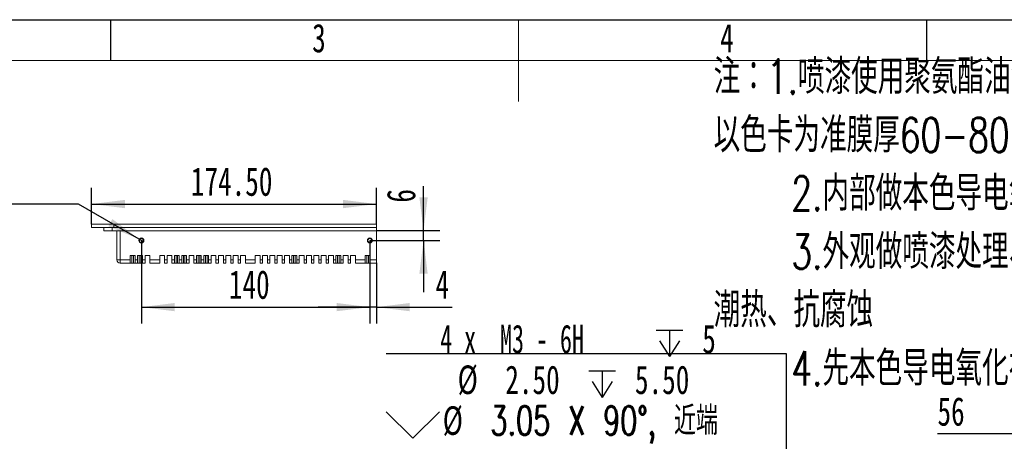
# Model space of a CAD drawing. Header units: millimetres. Extents: x 0 to 658, y -2 to 210.
# Tile 4 of 11: x 97 to 218, y 158 to 210. Entities that reach past the tile are written whole.
import ezdxf

# ---------------------------------------------------------------- set-up
doc = ezdxf.new("R2010")
doc.units = ezdxf.units.MM
doc.layers.add('图框', color=7, linetype='Continuous')
doc.styles.add('SLDTEXTSTYLE0', font='TXT', dxfattribs={"width": 0.7, "bigfont": 'bigfont'})
doc.styles.add('SLDTEXTSTYLE1', font='TXT', dxfattribs={"width": 0.7})
doc.styles.add('SLDTEXTSTYLE5', font='TXT', dxfattribs={"width": 0.616667})
doc.dimstyles.new('SLDDIMSTYLE0', dxfattribs={"dimtxt": 3.5, "dimasz": 4.08, "dimexe": 0, "dimexo": 0.0625, "dimgap": 0.875, "dimtad": 2, "dimlfac": 5, "dimrnd": 1e-09, "dimzin": 12, "dimdsep": 46, "dimtxsty": 'SLDTEXTSTYLE1', "dimsah": 1, "dimcen": 0.09, "dimadec": 0, "dimazin": 3, "dimtfac": 1, "dimtofl": 0, "dimtmove": 0, "dimatfit": 3, "dimfxl": 0, "dimfrac": 2, "dimtolj": 1, "dimtzin": 12, "dimarcsym": 0})
doc.dimstyles.new('SLDDIMSTYLE1', dxfattribs={"dimtxt": 3.5, "dimasz": 4.08, "dimexe": 0, "dimexo": 0.0625, "dimgap": 0.875, "dimtad": 0, "dimtih": 1, "dimtoh": 1, "dimdec": 6, "dimlfac": 5, "dimrnd": 1e-09, "dimzin": 12, "dimdsep": 46, "dimtxsty": 'SLDTEXTSTYLE1', "dimblk1": 'NONE', "dimsah": 1, "dimcen": 0, "dimadec": 0, "dimazin": 3, "dimtfac": 1, "dimtmove": 0, "dimatfit": 3, "dimldrblk": 'NONE', "dimfxl": 0, "dimfrac": 2, "dimtolj": 1, "dimtzin": 12, "dimarcsym": 0})
doc.dimstyles.new('SLDDIMSTYLE2', dxfattribs={"dimtxt": 3.5, "dimasz": 4.08, "dimexe": 0, "dimexo": 0.0625, "dimgap": 0.875, "dimtad": 2, "dimlfac": 5, "dimrnd": 1e-09, "dimzin": 12, "dimdsep": 46, "dimtxsty": 'SLDTEXTSTYLE1', "dimsah": 1, "dimcen": 0.09, "dimadec": 0, "dimazin": 3, "dimtfac": 1, "dimtmove": 0, "dimatfit": 0, "dimfxl": 0, "dimfrac": 2, "dimtolj": 1, "dimtzin": 12, "dimarcsym": 0})
doc.dimstyles.new('SLDDIMSTYLE4', dxfattribs={"dimtxt": 3.5, "dimasz": 4.08, "dimexe": 0, "dimexo": 0.0625, "dimgap": 0.875, "dimtad": 2, "dimlfac": 5, "dimrnd": 1e-09, "dimzin": 4, "dimdsep": 46, "dimtxsty": 'SLDTEXTSTYLE1', "dimsah": 1, "dimcen": 0.09, "dimadec": 0, "dimazin": 1, "dimtfac": 1, "dimtofl": 0, "dimtmove": 0, "dimatfit": 3, "dimfxl": 0, "dimfrac": 2, "dimtolj": 1, "dimtzin": 12, "dimarcsym": 0})

# ---------------------------------------------------------------- blocks, each defined once
blk = doc.blocks.new('SW_NOTE_0')
at = {"layer": '图框', "color": 0, "attachment_point": 1, "style": 'SLDTEXTSTYLE0'}
for s, insert, char_height in [('\\M+1928D\\M+181461.喷\\M+18EBD\\M+18E67\\M+19770\\M+1E3DA氨酯\\M+196FB\\M+18EBD\\M+18143\\M+1955C\\M+196CA喷\\M+18EBD颜\\M+19046', (0, 5.46), 4.23333), ('\\M+188C8\\M+19046卡为\\M+18F79\\M+1968C\\M+18CFA60-80um\\M+19786纹\\M+18143\\M+192E8\\M+188CA\\M+18D45\\M+18ED5\\M+195C1', (0, -1.69), 4.23333), ('2.\\M+193E0\\M+19594\\M+198F4\\M+1967B\\M+19046导电氧\\M+189BB', (9.53, -8.83), 4.2333), ('3.\\M+18A4F观\\M+198F4喷\\M+18EBD处\\M+1979D\\M+18141\\M+18A4F壳\\M+19668盐雾\\M+18141霉\\M+18BDB\\M+18141', (9.53, -15.98), 4.2333), ('\\M+192AA热\\M+18141\\M+18D52\\M+19585蚀', (0, -23.12), 4.2333), ('4.\\M+190E6\\M+1967B\\M+19046导电氧\\M+189BB\\M+18DDD\\M+198F4喷\\M+18EBD处\\M+1979D', (9.53, -30.27), 4.2333)]:
    blk.add_mtext(s, dxfattribs=dict(at, insert=insert, char_height=char_height))
blk = doc.blocks.new('SW_SYMBOL_HOLE_DEPTH')
at = {"layer": '图框', "color": 0}
for p, q in [((0, 875), (800, 875)), ((400, 875), (400, 75)), ((100, 555), (400, 75)), ((700, 555), (400, 75))]:
    blk.add_line(p, q, dxfattribs=at)
blk = doc.blocks.new('SW_SYMBOL_HOLE_SINK')
at = {"layer": '图框', "color": 0}
for p, q in [((0, 875), (800, 75)), ((800, 75), (1600, 875))]:
    blk.add_line(p, q, dxfattribs=at)
blk = doc.blocks.new('_D_26')
at = {"layer": '图框'}
for p, q in [((104.55, 187.4), (55.51, 187.4)), ((112.02, 183.11), (104.55, 187.4)), ((112.55, 182.81), (112.02, 183.11))]:
    blk.add_line(p, q, dxfattribs=at)
blk.add_solid([(112.02, 183.11), (108.73, 185.58), (108.23, 184.7)], dxfattribs=at)
at = {"layer": '图框', "xscale": 0.004072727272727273, "yscale": 0.004072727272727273, "zscale": 0.004072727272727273}
for name, p in [('SW_SYMBOL_HOLE_DEPTH', (88.61, 186.76)), ('SW_SYMBOL_HOLE_DEPTH', (80.36, 181.76)), ('SW_SYMBOL_HOLE_SINK', (55.51, 176.76))]:
    blk.add_blockref(name, p, dxfattribs=at)
at = {"layer": '图框', "char_height": 3.5, "attachment_point": 1}
for s, insert, style in [('2 x  M3 - 6H', (62.13, 190.99), 'SLDTEXTSTYLE5'), ('5', (94.24, 190.99), 'SLDTEXTSTYLE1'), ('%%c', (64.27, 185.99), 'SLDTEXTSTYLE1'), ('2.50', (70.11, 185.99), 'SLDTEXTSTYLE1'), ('5.50', (85.99, 185.99), 'SLDTEXTSTYLE1'), ('%%c', (62.43, 180.99), 'SLDTEXTSTYLE1'), ('3.05 X 90\\M+1818B, \\M+18BDF\\M+1925B', (68.27, 180.99), 'SLDTEXTSTYLE0')]:
    blk.add_mtext(s, dxfattribs=dict(at, insert=insert, style=style))
blk = doc.blocks.new('_NONE')
blk = doc.blocks.new('_D_27')
at = {"layer": '图框'}
for p, q in [((106.18, 184.96), (106.18, 189.42)), ((141.08, 184.96), (141.08, 189.42)), ((106.18, 187.42), (141.08, 187.42))]:
    blk.add_line(p, q, dxfattribs=at)
for points in [[(106.18, 187.42), (110.26, 186.91), (110.26, 187.93)], [(141.08, 187.42), (137, 187.93), (137, 186.91)]]:
    blk.add_solid(points, dxfattribs=at)
at = {"layer": '图框', "insert": (118.34, 191.93), "char_height": 3.5, "attachment_point": 1, "style": 'SLDTEXTSTYLE1'}
blk.add_mtext('174.50', dxfattribs=at)
blk = doc.blocks.new('_D_28')
at = {"layer": '图框'}
for p, q in [((112.28, 182.96), (112.28, 172.79)), ((140.28, 182.96), (140.28, 172.79)), ((112.28, 174.79), (140.28, 174.79))]:
    blk.add_line(p, q, dxfattribs=at)
for points in [[(112.28, 174.79), (116.36, 174.29), (116.36, 175.3)], [(140.28, 174.79), (136.2, 175.3), (136.2, 174.29)]]:
    blk.add_solid(points, dxfattribs=at)
at = {"layer": '图框', "insert": (123, 179.31), "char_height": 3.5, "attachment_point": 1, "style": 'SLDTEXTSTYLE1'}
blk.add_mtext('140', dxfattribs=at)
blk = doc.blocks.new('_D_29')
at = {"layer": '图框'}
for p, q in [((146.86, 184.16), (146.86, 189.63)), ((141.08, 184.16), (148.86, 184.16)), ((146.86, 182.96), (146.86, 184.16)), ((140.28, 182.96), (148.86, 182.96)), ((146.86, 182.96), (146.86, 176.61))]:
    blk.add_line(p, q, dxfattribs=at)
for points in [[(146.86, 184.16), (147.37, 188.24), (146.35, 188.24)], [(146.86, 182.96), (146.35, 178.88), (147.37, 178.88)]]:
    blk.add_solid(points, dxfattribs=at)
at = {"layer": '图框', "insert": (142.35, 187.59), "char_height": 3.5, "attachment_point": 1, "rotation": 90, "style": 'SLDTEXTSTYLE1'}
blk.add_mtext('6', dxfattribs=at)
blk = doc.blocks.new('_D_30')
at = {"layer": '图框'}
for p, q in [((140.28, 182.96), (140.28, 172.79)), ((141.08, 180.2), (141.08, 172.79)), ((140.28, 174.79), (133.93, 174.79)), ((141.08, 174.79), (140.28, 174.79)), ((141.08, 174.79), (150.37, 174.79))]:
    blk.add_line(p, q, dxfattribs=at)
for points in [[(140.28, 174.79), (136.2, 175.3), (136.2, 174.29)], [(141.08, 174.79), (145.16, 174.29), (145.16, 175.3)]]:
    blk.add_solid(points, dxfattribs=at)
at = {"layer": '图框', "insert": (148.33, 179.31), "char_height": 3.5, "attachment_point": 1, "style": 'SLDTEXTSTYLE1'}
blk.add_mtext('4', dxfattribs=at)
blk = doc.blocks.new('_D_35')
at = {"layer": '图框'}
for p, q in [((191.33, 169.06), (142.28, 169.06)), ((191.33, 149.46), (191.33, 169.06)), ((191.33, 148.85), (191.33, 149.46))]:
    blk.add_line(p, q, dxfattribs=at)
blk.add_solid([(191.33, 149.46), (191.84, 153.54), (190.82, 153.54)], dxfattribs=at)
at = {"layer": '图框', "xscale": 0.004072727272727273, "yscale": 0.004072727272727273, "zscale": 0.004072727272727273}
for name, p in [('SW_SYMBOL_HOLE_DEPTH', (175.38, 168.42)), ('SW_SYMBOL_HOLE_DEPTH', (167.13, 163.42)), ('SW_SYMBOL_HOLE_SINK', (142.28, 158.42))]:
    blk.add_blockref(name, p, dxfattribs=at)
at = {"layer": '图框', "char_height": 3.5, "attachment_point": 1}
for s, insert, style in [('4 x  M3 - 6H', (148.9, 172.65), 'SLDTEXTSTYLE5'), ('5', (181.02, 172.65), 'SLDTEXTSTYLE1'), ('%%c', (151.04, 167.65), 'SLDTEXTSTYLE1'), ('2.50', (156.88, 167.65), 'SLDTEXTSTYLE1'), ('5.50', (172.77, 167.65), 'SLDTEXTSTYLE1'), ('3.05 X 90\\M+1818B, \\M+18BDF\\M+1925B', (155.05, 162.65), 'SLDTEXTSTYLE0'), ('%%c', (149.21, 162.65), 'SLDTEXTSTYLE1')]:
    blk.add_mtext(s, dxfattribs=dict(at, insert=insert, style=style))
blk = doc.blocks.new('_D_44')
at = {"layer": '图框'}
for p, q in [((219.61, 157.86), (219.61, 161.26)), ((230.81, 156.96), (230.81, 161.26)), ((219.61, 159.26), (209.85, 159.26)), ((230.81, 159.26), (219.61, 159.26))]:
    blk.add_line(p, q, dxfattribs=at)
for points in [[(219.61, 159.26), (223.69, 158.75), (223.69, 159.77)], [(230.81, 159.26), (226.73, 159.77), (226.73, 158.75)]]:
    blk.add_solid(points, dxfattribs=at)
at = {"layer": '图框', "insert": (209.85, 163.77), "char_height": 3.5, "attachment_point": 1, "style": 'SLDTEXTSTYLE1'}
blk.add_mtext('56', dxfattribs=at)

msp = doc.modelspace()

# ---------------------------------------------------------------- linework, layer by layer
at = {"color": 7, "linetype": 'Continuous', "lineweight": 15}
for p, q in [((106.18203661, 184.55784094), (106.18203661, 184.95784096)), ((108.88203612, 184.95784096), (106.18203661, 184.95784096)), ((108.88203612, 184.55784094), (108.88203612, 184.95784096)), ((141.08203656, 184.95784096), (108.88203612, 184.95784096)), ((141.08203656, 184.55784094), (141.08203656, 184.95784096)), ((108.88203612, 184.55784094), (106.18203661, 184.55784094)), ((107.68203667, 184.15784092), (107.68203667, 184.55784094)), ((108.68203572, 184.15784092), (107.68203667, 184.15784092)), ((108.68203572, 184.55784094), (108.68203572, 184.15784092)), ((141.08203656, 184.15784092), (108.68203572, 184.15784092)), ((141.08203656, 184.55784094), (108.88203612, 184.55784094)), ((109.28203693, 180.59784096), (109.28203693, 184.15784092)), ((109.68203625, 184.15784092), (109.68203625, 180.59784096)), ((141.08203656, 184.15784092), (141.08203656, 184.55784094)), ((141.08203656, 184.15784092), (141.08203656, 180.59784096)), ((111.52203611, 181.09784086), (110.92203638, 181.09784086)), ((110.92203638, 180.59784096), (110.92203638, 181.09784086)), ((111.12203679, 181.09784086), (111.12203679, 180.1978409)), ((111.32203719, 180.1978409), (111.32203719, 181.09784086)), ((111.52203611, 180.59784096), (111.52203611, 181.09784086)), ((112.42203644, 181.09784086), (111.82203672, 181.09784086)), ((111.82203672, 180.59784096), (111.82203672, 181.09784086)), ((112.02203712, 181.09784086), (112.02203712, 180.1978409)), ((112.22203604, 180.1978409), (112.22203604, 181.09784086)), ((112.42203644, 180.59784096), (112.42203644, 181.09784086)), ((113.32203678, 181.09784086), (112.72203705, 181.09784086)), ((112.72203705, 180.59784096), (112.72203705, 181.09784086)), ((113.32203678, 180.59784096), (113.32203678, 181.09784086)), ((115.12203595, 181.09784086), (114.52203623, 181.09784086)), ((114.52203623, 180.59784096), (114.52203623, 181.09784086)), ((115.12203595, 180.59784096), (115.12203595, 181.09784086)), ((116.02203629, 181.09784086), (115.42203656, 181.09784086)), ((115.42203656, 180.59784096), (115.42203656, 181.09784086)), ((116.02203629, 180.59784096), (116.02203629, 181.09784086)), ((116.92203662, 181.09784086), (116.3220369, 181.09784086)), ((116.3220369, 180.59784096), (116.3220369, 181.09784086)), ((116.52203581, 181.09784086), (116.52203581, 180.1978409)), ((116.72203622, 180.1978409), (116.72203622, 181.09784086)), ((116.92203662, 180.59784096), (116.92203662, 181.09784086)), ((117.82203621, 181.09784086), (117.22203574, 181.09784086)), ((117.22203574, 180.59784096), (117.22203574, 181.09784086)), ((117.42203614, 181.09784086), (117.42203614, 180.1978409)), ((117.62203655, 180.1978409), (117.62203655, 181.09784086)), ((117.82203621, 180.59784096), (117.82203621, 181.09784086)), ((118.72203654, 181.09784086), (118.12203682, 181.09784086)), ((118.12203682, 180.59784096), (118.12203682, 181.09784086)), ((118.72203654, 180.59784096), (118.72203654, 181.09784086)), ((119.62203613, 181.09784086), (119.02203641, 181.09784086)), ((119.02203641, 180.59784096), (119.02203641, 181.09784086)), ((119.22203681, 181.09784086), (119.22203681, 180.1978409)), ((119.42203647, 180.1978409), (119.42203647, 181.09784086)), ((119.62203613, 180.59784096), (119.62203613, 181.09784086)), ((120.52203647, 181.09784086), (119.92203674, 181.09784086)), ((119.92203674, 180.59784096), (119.92203674, 181.09784086)), ((120.1220364, 181.09784086), (120.1220364, 180.1978409)), ((120.32203681, 180.1978409), (120.32203681, 181.09784086)), ((120.52203647, 180.59784096), (120.52203647, 181.09784086)), ((121.4220368, 181.09784086), (120.82203633, 181.09784086)), ((120.82203633, 180.59784096), (120.82203633, 181.09784086)), ((121.4220368, 180.59784096), (121.4220368, 181.09784086)), ((122.32203639, 181.09784086), (121.72203666, 181.09784086)), ((121.72203666, 180.59784096), (121.72203666, 181.09784086)), ((122.32203639, 180.59784096), (122.32203639, 181.09784086)), ((123.22203672, 181.09784086), (122.62203625, 181.09784086)), ((122.62203625, 180.59784096), (122.62203625, 181.09784086)), ((123.22203672, 180.59784096), (123.22203672, 181.09784086)), ((124.12203631, 181.09784086), (123.52203659, 181.09784086)), ((123.52203659, 180.59784096), (123.52203659, 181.09784086)), ((124.12203631, 180.59784096), (124.12203631, 181.09784086)), ((125.02203665, 181.09784086), (124.42203655, 181.09784086)), ((124.42203655, 180.59784096), (124.42203655, 181.09784086)), ((125.02203665, 180.59784096), (125.02203665, 181.09784086)), ((126.82203657, 181.09784086), (126.22203647, 181.09784086)), ((126.22203647, 180.59784096), (126.22203647, 181.09784086)), ((126.82203657, 180.59784096), (126.82203657, 181.09784086)), ((127.72203653, 181.09784086), (127.12203643, 181.09784086)), ((127.12203643, 180.59784096), (127.12203643, 181.09784086)), ((127.72203653, 180.59784096), (127.72203653, 181.09784086)), ((128.62203649, 181.09784086), (128.02203639, 181.09784086)), ((128.02203639, 180.59784096), (128.02203639, 181.09784086)), ((128.62203649, 180.59784096), (128.62203649, 181.09784086)), ((129.52203645, 181.09784086), (128.92203645, 181.09784086)), ((128.92203645, 180.59784096), (128.92203645, 181.09784086)), ((129.52203645, 180.59784096), (129.52203645, 181.09784086)), ((130.42203646, 181.09784086), (129.82203645, 181.09784086)), ((129.82203645, 180.59784096), (129.82203645, 181.09784086)), ((130.42203646, 180.59784096), (130.42203646, 181.09784086)), ((131.32203647, 181.09784086), (130.72203646, 181.09784086)), ((130.72203646, 180.59784096), (130.72203646, 181.09784086)), ((130.92203649, 181.09784086), (130.92203649, 180.1978409)), ((131.12203643, 180.1978409), (131.12203643, 181.09784086)), ((131.32203647, 180.59784096), (131.32203647, 181.09784086)), ((132.22203652, 181.09784086), (131.62203642, 181.09784086)), ((131.62203642, 180.59784096), (131.62203642, 181.09784086)), ((132.22203652, 180.59784096), (132.22203652, 181.09784086)), ((133.12203648, 181.09784086), (132.52203638, 181.09784086)), ((132.52203638, 180.59784096), (132.52203638, 181.09784086)), ((133.12203648, 180.59784096), (133.12203648, 181.09784086)), ((134.02203663, 181.09784086), (133.42203653, 181.09784086)), ((133.42203653, 180.59784096), (133.42203653, 181.09784086)), ((134.02203663, 180.59784096), (134.02203663, 181.09784086)), ((134.92203659, 181.09784086), (134.32203649, 181.09784086)), ((134.32203649, 180.59784096), (134.32203649, 181.09784086)), ((134.92203659, 180.59784096), (134.92203659, 181.09784086)), ((135.82203655, 181.09784086), (135.22203645, 181.09784086)), ((135.22203645, 180.59784096), (135.22203645, 181.09784086)), ((135.82203655, 180.59784096), (135.82203655, 181.09784086)), ((136.72203651, 181.09784086), (136.12203642, 181.09784086)), ((136.12203642, 180.59784096), (136.12203642, 181.09784086)), ((136.32203645, 181.09784086), (136.32203645, 180.1978409)), ((136.52203611, 180.1978409), (136.52203611, 181.09784086)), ((136.72203651, 180.59784096), (136.72203651, 181.09784086)), ((137.6220361, 181.09784086), (137.02203638, 181.09784086)), ((137.02203638, 180.59784096), (137.02203638, 181.09784086)), ((137.6220361, 180.59784096), (137.6220361, 181.09784086)), ((138.52203644, 181.09784086), (137.92203671, 181.09784086)), ((137.92203671, 180.59784096), (137.92203671, 181.09784086)), ((138.52203644, 181.09784086), (138.52203644, 180.59784096)), ((140.32203636, 181.09784086), (139.72203663, 181.09784086)), ((139.72203663, 180.59784096), (139.72203663, 181.09784086)), ((139.92203629, 181.09784086), (139.92203629, 180.1978409)), ((140.1220367, 180.1978409), (140.1220367, 181.09784086)), ((140.32203636, 180.59784096), (140.32203636, 181.09784086)), ((109.68203625, 180.59784096), (109.28203693, 180.59784096)), ((109.68203625, 180.59784096), (110.92203638, 180.59784096)), ((109.68203625, 180.1978409), (109.68203625, 180.59784096)), ((110.92203638, 180.1978409), (109.68203625, 180.1978409)), ((110.92203638, 180.59784096), (110.92203638, 180.1978409)), ((111.12203679, 180.1978409), (110.92203638, 180.1978409)), ((111.32203719, 180.1978409), (111.12203679, 180.1978409)), ((111.52203611, 180.1978409), (111.32203719, 180.1978409)), ((111.52203611, 180.59784096), (111.82203672, 180.59784096)), ((111.52203611, 180.59784096), (111.52203611, 180.1978409)), ((111.82203672, 180.1978409), (111.52203611, 180.1978409)), ((111.82203672, 180.59784096), (111.82203672, 180.1978409)), ((112.02203712, 180.1978409), (111.82203672, 180.1978409)), ((112.22203604, 180.1978409), (112.02203712, 180.1978409)), ((112.42203644, 180.1978409), (112.22203604, 180.1978409)), ((112.42203644, 180.59784096), (112.72203705, 180.59784096)), ((112.42203644, 180.59784096), (112.42203644, 180.1978409)), ((112.72203705, 180.1978409), (112.42203644, 180.1978409)), ((112.72203705, 180.59784096), (112.72203705, 180.1978409)), ((113.32203678, 180.59784096), (114.52203623, 180.59784096)), ((113.32203678, 180.59784096), (113.32203678, 180.1978409)), ((114.52203623, 180.1978409), (113.32203678, 180.1978409)), ((114.52203623, 180.59784096), (114.52203623, 180.1978409)), ((115.12203595, 180.59784096), (115.42203656, 180.59784096)), ((115.12203595, 180.59784096), (115.12203595, 180.1978409)), ((115.42203656, 180.1978409), (115.12203595, 180.1978409)), ((115.42203656, 180.59784096), (115.42203656, 180.1978409)), ((116.02203629, 180.59784096), (116.3220369, 180.59784096)), ((116.02203629, 180.59784096), (116.02203629, 180.1978409)), ((116.3220369, 180.1978409), (116.02203629, 180.1978409)), ((116.3220369, 180.59784096), (116.3220369, 180.1978409)), ((116.52203581, 180.1978409), (116.3220369, 180.1978409)), ((116.72203622, 180.1978409), (116.52203581, 180.1978409)), ((116.92203662, 180.1978409), (116.72203622, 180.1978409)), ((116.92203662, 180.59784096), (117.22203574, 180.59784096)), ((116.92203662, 180.59784096), (116.92203662, 180.1978409)), ((117.22203574, 180.1978409), (116.92203662, 180.1978409)), ((117.22203574, 180.59784096), (117.22203574, 180.1978409)), ((117.42203614, 180.1978409), (117.22203574, 180.1978409)), ((117.62203655, 180.1978409), (117.42203614, 180.1978409)), ((117.82203621, 180.1978409), (117.62203655, 180.1978409)), ((117.82203621, 180.59784096), (118.12203682, 180.59784096)), ((117.82203621, 180.59784096), (117.82203621, 180.1978409)), ((118.12203682, 180.1978409), (117.82203621, 180.1978409)), ((118.12203682, 180.59784096), (118.12203682, 180.1978409)), ((118.72203654, 180.59784096), (119.02203641, 180.59784096)), ((118.72203654, 180.59784096), (118.72203654, 180.1978409)), ((119.02203641, 180.1978409), (118.72203654, 180.1978409)), ((119.02203641, 180.59784096), (119.02203641, 180.1978409)), ((119.22203681, 180.1978409), (119.02203641, 180.1978409)), ((119.42203647, 180.1978409), (119.22203681, 180.1978409)), ((119.62203613, 180.1978409), (119.42203647, 180.1978409)), ((119.62203613, 180.59784096), (119.92203674, 180.59784096)), ((119.62203613, 180.59784096), (119.62203613, 180.1978409)), ((119.92203674, 180.1978409), (119.62203613, 180.1978409)), ((119.92203674, 180.59784096), (119.92203674, 180.1978409)), ((120.1220364, 180.1978409), (119.92203674, 180.1978409)), ((120.32203681, 180.1978409), (120.1220364, 180.1978409)), ((120.52203647, 180.1978409), (120.32203681, 180.1978409)), ((120.52203647, 180.59784096), (120.82203633, 180.59784096)), ((120.52203647, 180.59784096), (120.52203647, 180.1978409)), ((120.82203633, 180.1978409), (120.52203647, 180.1978409)), ((120.82203633, 180.59784096), (120.82203633, 180.1978409)), ((121.4220368, 180.59784096), (121.4220368, 180.1978409)), ((121.4220368, 180.59784096), (121.72203666, 180.59784096)), ((121.72203666, 180.1978409), (121.4220368, 180.1978409)), ((121.72203666, 180.59784096), (121.72203666, 180.1978409)), ((122.32203639, 180.59784096), (122.32203639, 180.1978409)), ((122.32203639, 180.59784096), (122.62203625, 180.59784096)), ((122.62203625, 180.1978409), (122.32203639, 180.1978409)), ((122.62203625, 180.59784096), (122.62203625, 180.1978409)), ((123.22203672, 180.59784096), (123.52203659, 180.59784096)), ((123.22203672, 180.59784096), (123.22203672, 180.1978409)), ((123.52203659, 180.1978409), (123.22203672, 180.1978409)), ((123.52203659, 180.59784096), (123.52203659, 180.1978409)), ((124.12203631, 180.59784096), (124.42203655, 180.59784096)), ((124.12203631, 180.59784096), (124.12203631, 180.1978409)), ((124.42203655, 180.1978409), (124.12203631, 180.1978409)), ((124.42203655, 180.59784096), (124.42203655, 180.1978409)), ((125.02203665, 180.59784096), (126.22203647, 180.59784096)), ((125.02203665, 180.59784096), (125.02203665, 180.1978409)), ((126.22203647, 180.1978409), (125.02203665, 180.1978409)), ((126.22203647, 180.59784096), (126.22203647, 180.1978409)), ((126.82203657, 180.59784096), (127.12203643, 180.59784096)), ((126.82203657, 180.59784096), (126.82203657, 180.1978409)), ((127.12203643, 180.1978409), (126.82203657, 180.1978409)), ((127.12203643, 180.59784096), (127.12203643, 180.1978409)), ((127.72203653, 180.59784096), (128.02203639, 180.59784096)), ((127.72203653, 180.59784096), (127.72203653, 180.1978409)), ((128.02203639, 180.1978409), (127.72203653, 180.1978409)), ((128.02203639, 180.59784096), (128.02203639, 180.1978409)), ((128.62203649, 180.59784096), (128.92203645, 180.59784096)), ((128.62203649, 180.59784096), (128.62203649, 180.1978409)), ((128.92203645, 180.1978409), (128.62203649, 180.1978409)), ((128.92203645, 180.59784096), (128.92203645, 180.1978409)), ((129.52203645, 180.59784096), (129.82203645, 180.59784096)), ((129.52203645, 180.59784096), (129.52203645, 180.1978409)), ((129.82203645, 180.1978409), (129.52203645, 180.1978409)), ((129.82203645, 180.59784096), (129.82203645, 180.1978409)), ((130.42203646, 180.59784096), (130.72203646, 180.59784096)), ((130.42203646, 180.59784096), (130.42203646, 180.1978409)), ((130.72203646, 180.1978409), (130.42203646, 180.1978409)), ((130.72203646, 180.59784096), (130.72203646, 180.1978409)), ((130.92203649, 180.1978409), (130.72203646, 180.1978409)), ((131.12203643, 180.1978409), (130.92203649, 180.1978409)), ((131.32203647, 180.1978409), (131.12203643, 180.1978409)), ((131.32203647, 180.59784096), (131.62203642, 180.59784096)), ((131.32203647, 180.59784096), (131.32203647, 180.1978409)), ((131.62203642, 180.1978409), (131.32203647, 180.1978409)), ((131.62203642, 180.59784096), (131.62203642, 180.1978409)), ((132.22203652, 180.59784096), (132.52203638, 180.59784096)), ((132.22203652, 180.59784096), (132.22203652, 180.1978409)), ((132.52203638, 180.1978409), (132.22203652, 180.1978409)), ((132.52203638, 180.59784096), (132.52203638, 180.1978409)), ((133.12203648, 180.59784096), (133.42203653, 180.59784096)), ((133.12203648, 180.59784096), (133.12203648, 180.1978409)), ((133.42203653, 180.1978409), (133.12203648, 180.1978409)), ((133.42203653, 180.59784096), (133.42203653, 180.1978409)), ((134.02203663, 180.59784096), (134.32203649, 180.59784096)), ((134.02203663, 180.59784096), (134.02203663, 180.1978409)), ((134.32203649, 180.1978409), (134.02203663, 180.1978409)), ((134.32203649, 180.59784096), (134.32203649, 180.1978409)), ((134.92203659, 180.59784096), (134.92203659, 180.1978409)), ((134.92203659, 180.59784096), (135.22203645, 180.59784096)), ((135.22203645, 180.1978409), (134.92203659, 180.1978409)), ((135.22203645, 180.59784096), (135.22203645, 180.1978409)), ((135.82203655, 180.59784096), (136.12203642, 180.59784096)), ((135.82203655, 180.59784096), (135.82203655, 180.1978409)), ((136.12203642, 180.1978409), (135.82203655, 180.1978409)), ((136.12203642, 180.59784096), (136.12203642, 180.1978409)), ((136.32203645, 180.1978409), (136.12203642, 180.1978409)), ((136.52203611, 180.1978409), (136.32203645, 180.1978409)), ((136.72203651, 180.1978409), (136.52203611, 180.1978409)), ((136.72203651, 180.59784096), (137.02203638, 180.59784096)), ((136.72203651, 180.59784096), (136.72203651, 180.1978409)), ((137.02203638, 180.1978409), (136.72203651, 180.1978409)), ((137.02203638, 180.59784096), (137.02203638, 180.1978409)), ((137.6220361, 180.59784096), (137.92203671, 180.59784096)), ((137.6220361, 180.59784096), (137.6220361, 180.1978409)), ((137.92203671, 180.1978409), (137.6220361, 180.1978409)), ((137.92203671, 180.59784096), (137.92203671, 180.1978409)), ((138.52203644, 180.59784096), (139.72203663, 180.59784096)), ((138.52203644, 180.1978409), (138.52203644, 180.59784096)), ((139.72203663, 180.1978409), (138.52203644, 180.1978409)), ((139.72203663, 180.59784096), (139.72203663, 180.1978409)), ((139.92203629, 180.1978409), (139.72203663, 180.1978409)), ((140.1220367, 180.1978409), (139.92203629, 180.1978409)), ((140.32203636, 180.1978409), (140.1220367, 180.1978409)), ((140.32203636, 180.59784096), (141.08203656, 180.59784096)), ((140.32203636, 180.59784096), (140.32203636, 180.1978409)), ((141.08203656, 180.1978409), (140.32203636, 180.1978409)), ((141.08203656, 180.59784096), (141.08203656, 180.1978409))]:
    msp.add_line(p, q, dxfattribs=at)
for centre, radius in [((112.28203646, 182.95784094), 0.305), ((112.28203646, 182.95784094), 0.25), ((140.28203646, 182.95784094), 0.305), ((140.28203646, 182.95784094), 0.25)]:
    msp.add_circle(centre, radius, dxfattribs=at)
at = {"color": 7, "linetype": 'Continuous', "lineweight": 0}
for centre in [(112.28203646, 182.95784094), (140.28203646, 182.95784094)]:
    msp.add_arc(centre, 0.3, 255, 195, dxfattribs=at)
at = {"color": 7, "linetype": 'Continuous', "lineweight": 15}
msp.add_arc((109.68203646, 180.59784094), 0.4, 180, 270, dxfattribs=at)
at = {"layer": '图框'}
for p, q in [((0, 210), (297, 210)), ((108.5, 210), (108.5, 205)), ((208.5, 210), (208.5, 205))]:
    msp.add_line(p, q, dxfattribs=at)
at = {"layer": '图框', "lineweight": 15}
msp.add_line((158.5, 210), (158.5, 200), dxfattribs=at)
at = {"layer": '图框', "linetype": 'Continuous', "lineweight": 15}
msp.add_line((25, 205), (292, 205), dxfattribs=at)

# ---------------------------------------------------------------- block references
at = {"layer": '图框'}
msp.add_blockref('SW_NOTE_0', (182.41611908, 199.68120724), dxfattribs=at)

# ---------------------------------------------------------------- texts
at = {"layer": '图框', "char_height": 3.5, "attachment_point": 2, "style": 'SLDTEXTSTYLE1'}
for s, insert in [('3', (134.04444444, 209.5028404)), ('4', (184.04444444, 209.5028404))]:
    msp.add_mtext(s, dxfattribs=dict(at, insert=insert))
at = {"layer": '图框', "insert": (54.64351581, 195.6547288), "char_height": 3.5, "attachment_point": 2, "rotation": 180, "style": 'SLDTEXTSTYLE0'}
msp.add_mtext('\\M+18167图样\\M+191E3\\M+18D86\\M+18168', dxfattribs=at)

# ---------------------------------------------------------------- dimensions: what is measured, and where the dimension line sits
at = {"layer": '图框'}
for base, p1, p2, dimstyle, picture, middle in [((141.08203646, 187.41942217), (106.18203646, 184.95784094), (141.08203646, 184.95784094), 'SLDDIMSTYLE4', '_D_27', (124.45250295, 187.41942217)), ((140.28203646, 174.79437553), (112.28203646, 182.95784094), (140.28203646, 182.95784094), 'SLDDIMSTYLE0', '_D_28', (126.0540271, 174.79437553)), ((140.28203646, 174.79437553), (141.08203646, 180.19784094), (140.28203646, 182.95784094), 'SLDDIMSTYLE2', '_D_30', (149.34978916, 174.79437553)), ((219.61403692, 159.25993234), (230.81403692, 156.95974644), (219.61403692, 157.85974644), 'SLDDIMSTYLE0', '_D_44', (211.88305952, 159.25993234))]:
    dim = msp.add_linear_dim(base=base, p1=p1, p2=p2, dimstyle=dimstyle, dxfattribs=at)
    dim.commit()
    dim.dimension.update_dxf_attribs({"geometry": picture, "text_midpoint": middle, "dimtype": 160})
for p1, p2, text, picture, middle in [((112.54644874, 182.80581743), (112.01762419, 183.10986446), '2 x  M3 - 6H {\\fGDT;x} 5\\P%%c 2.50 {\\fGDT;x} 5.50\\P{\\fGDT;w}%%c 3.05 X 90°, 近端', '_D_26', (79.23806134, 183.97375759)), ((191.32773731, 148.85474644), (191.32773731, 149.46474644), '4 x  M3 - 6H {\\fGDT;x} 5\\P%%c 2.50 {\\fGDT;x} 5.50\\P{\\fGDT;w}%%c 3.05 X 90°, 近端', '_D_35', (166.01144755, 165.63370798))]:
    dim = msp.add_diameter_dim_2p(p1=p1, p2=p2, text=text, dimstyle='SLDDIMSTYLE1', override={"dimpost": '<>'}, dxfattribs=at)
    dim.commit()
    dim.dimension.update_dxf_attribs({"geometry": picture, "text_midpoint": middle, "dimtype": 163})
dim = msp.add_linear_dim(base=(146.85944539, 184.15784094), p1=(140.28203646, 182.95784094), p2=(141.08203646, 184.15784094), angle=90, dimstyle='SLDDIMSTYLE2', dxfattribs=at)
dim.commit()
dim.dimension.update_dxf_attribs({"geometry": '_D_29', "text_midpoint": (146.85944539, 188.6095685), "dimtype": 160})

doc.saveas('drawing.dxf')
